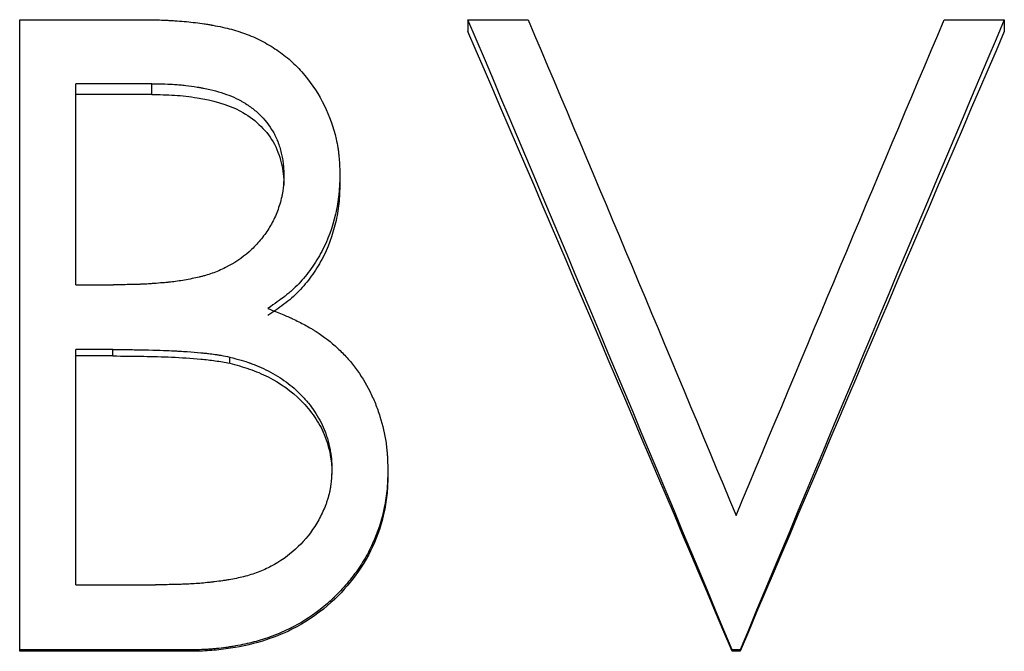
# Model space of a CAD drawing. Header units: millimetres. Extents: x -125 to 135, y -53 to 80.
# Tile 3 of 13: x -26.86 to -18.97, y 0.67 to 5.73. Entities that reach past the tile are written whole.
import ezdxf

# ---------------------------------------------------------------- set-up
doc = ezdxf.new("R2010")
doc.units = ezdxf.units.MM

msp = doc.modelspace()

# ---------------------------------------------------------------- linework, layer by layer
at = {"color": 7, "linetype": 'Continuous', "lineweight": 25}
for p, q in [((-26.859, 5.7273), (-25.8834, 5.7273)), ((-26.859, 0.6666), (-26.859, 5.7273)), ((-23.2692, 5.7273), (-22.7885, 5.7273)), ((-23.2692, 5.7273), (-23.2692, 5.6319)), ((-19.4551, 5.7273), (-18.9744, 5.7273)), ((-18.9744, 5.7273), (-18.9744, 5.6319)), ((-25.8013, 5.2146), (-26.4103, 5.2146)), ((-26.4103, 3.6028), (-26.4103, 5.2146)), ((-25.8013, 5.1277), (-25.8013, 5.2146)), ((-25.8013, 5.1277), (-26.4103, 5.1277)), ((-24.2949, 4.4858), (-24.2949, 4.4111)), ((-26.4103, 3.6028), (-26.1088, 3.6028)), ((-26.1128, 3.0845), (-26.4103, 3.0845)), ((-26.4103, 1.1992), (-26.4103, 3.0845)), ((-26.1128, 3.0331), (-26.1128, 3.0845)), ((-26.1128, 3.0331), (-26.4103, 3.0331)), ((-25.1773, 2.9743), (-25.1773, 3.0247)), ((-23.9103, 2.1195), (-23.9103, 2.0842)), ((-26.4103, 1.1992), (-25.7712, 1.1992)), ((-25.5068, 0.6779), (-26.859, 0.6779)), ((-25.5068, 0.6666), (-26.859, 0.6666)), ((-25.5068, 0.6779), (-25.5068, 0.6666)), ((-21.0897, 0.6779), (-21.1538, 0.6779)), ((-21.1538, 0.6779), (-21.1538, 0.6666)), ((-21.0897, 0.6666), (-21.1538, 0.6666)), ((-21.0897, 0.6779), (-21.0897, 0.6666))]:
    msp.add_line(p, q, dxfattribs=at)
for points, knots in [([(-25.8834, 5.7273), (-25.8517, 5.7272), (-25.8239, 5.7269), (-25.7881, 5.7264), (-25.7772, 5.7262), (-25.7623, 5.7259), (-25.7575, 5.7258), (-25.7508, 5.7256), (-25.7486, 5.7256), (-25.7444, 5.7255), (-25.743, 5.7254), (-25.7191, 5.7247), (-25.6966, 5.7237), (-25.6609, 5.7218), (-25.6487, 5.7211), (-25.6235, 5.7195), (-25.6099, 5.7186), (-25.5475, 5.7142), (-25.4988, 5.7095), (-25.4278, 5.7009), (-25.4045, 5.6977), (-25.37, 5.6925), (-25.3586, 5.6907), (-25.3416, 5.6879), (-25.3359, 5.6869), (-25.3275, 5.6855), (-25.3247, 5.685), (-25.3191, 5.684), (-25.3169, 5.6836), (-25.2595, 5.6733), (-25.2095, 5.6623), (-25.1405, 5.6439), (-25.1185, 5.6374), (-25.0869, 5.6273), (-25.0767, 5.6238), (-25.0617, 5.6185), (-25.0567, 5.6167), (-25.047, 5.6131), (-25.043, 5.6116), (-24.9926, 5.592), (-24.9493, 5.5721), (-24.8863, 5.5385), (-24.8656, 5.5267), (-24.825, 5.5018), (-24.8045, 5.4884), (-24.7472, 5.4485), (-24.7107, 5.419), (-24.6409, 5.3544), (-24.6071, 5.3185), (-24.5142, 5.2065), (-24.4625, 5.1268), (-24.3786, 4.9558), (-24.3468, 4.866), (-24.3196, 4.7476), (-24.315, 4.7239), (-24.3093, 4.6885), (-24.3076, 4.6766), (-24.3054, 4.6589), (-24.3047, 4.653), (-24.3038, 4.6442), (-24.3035, 4.6413), (-24.3029, 4.6354), (-24.3025, 4.6315), (-24.2994, 4.5977), (-24.2969, 4.5499), (-24.2949, 4.4858)], [0, 0, 0, 0, 0.03125, 0.03125, 0.046875, 0.046875, 0.054688, 0.054688, 0.058594, 0.058594, 0.0625, 0.0625, 0.09375, 0.09375, 0.109375, 0.109375, 0.125, 0.125, 0.1875, 0.1875, 0.21875, 0.21875, 0.234375, 0.234375, 0.242188, 0.242188, 0.246094, 0.246094, 0.25, 0.25, 0.3125, 0.3125, 0.34375, 0.34375, 0.359375, 0.359375, 0.367188, 0.367188, 0.375, 0.375, 0.4375, 0.4375, 0.46875, 0.46875, 0.5, 0.5, 0.5625, 0.5625, 0.625, 0.625, 0.75, 0.75, 0.875, 0.875, 0.90625, 0.90625, 0.921875, 0.921875, 0.929688, 0.929688, 0.933594, 0.933594, 0.9375, 0.9375, 1, 1, 1, 1]), ([(-25.8013, 5.2146), (-25.7211, 5.2135), (-25.6603, 5.2117), (-25.6162, 5.2088), (-25.6115, 5.2085), (-25.6042, 5.208), (-25.6005, 5.2077), (-25.5895, 5.2068), (-25.5821, 5.2062), (-25.5599, 5.2042), (-25.5449, 5.2026), (-25.4996, 5.1973), (-25.4689, 5.193), (-25.4297, 5.1865), (-25.4201, 5.1849), (-25.403, 5.1818), (-25.3945, 5.1802), (-25.3694, 5.1752), (-25.353, 5.1717), (-25.305, 5.1605), (-25.2746, 5.1523), (-25.1879, 5.125), (-25.1363, 5.1035), (-25.0879, 5.0771), (-25.0837, 5.0748), (-25.0768, 5.0709), (-25.0734, 5.0689), (-25.0631, 5.0629), (-25.0564, 5.0588), (-25.0364, 5.0463), (-25.0236, 5.0376), (-24.9861, 5.0105), (-24.9628, 4.991), (-24.8976, 4.9286), (-24.8605, 4.8815), (-24.8261, 4.8224), (-24.8229, 4.8167), (-24.8163, 4.8041), (-24.813, 4.7976), (-24.8036, 4.7779), (-24.7977, 4.7642), (-24.7812, 4.7217), (-24.7718, 4.6912), (-24.7619, 4.6506), (-24.7604, 4.6437), (-24.7573, 4.6287), (-24.7559, 4.6212), (-24.752, 4.5986), (-24.7499, 4.5835), (-24.7482, 4.5665), (-24.7481, 4.5658), (-24.7479, 4.5631), (-24.7477, 4.5617), (-24.7474, 4.5574), (-24.7471, 4.5544), (-24.7464, 4.5448), (-24.746, 4.5378), (-24.7448, 4.5149), (-24.7441, 4.4971), (-24.7436, 4.4768)], [0, 0, 0, 0, 0.125, 0.125, 0.132812, 0.132812, 0.140625, 0.140625, 0.15625, 0.15625, 0.1875, 0.1875, 0.25, 0.25, 0.265625, 0.265625, 0.28125, 0.28125, 0.3125, 0.3125, 0.375, 0.375, 0.5, 0.5, 0.507812, 0.507812, 0.515625, 0.515625, 0.53125, 0.53125, 0.5625, 0.5625, 0.625, 0.625, 0.75, 0.75, 0.765625, 0.765625, 0.78125, 0.78125, 0.8125, 0.8125, 0.875, 0.875, 0.890625, 0.890625, 0.90625, 0.90625, 0.9375, 0.9375, 0.941406, 0.941406, 0.945312, 0.945312, 0.953125, 0.953125, 0.96875, 0.96875, 1, 1, 1, 1]), ([(-25.8013, 5.1277), (-25.7404, 5.1269), (-25.6186, 5.1253), (-25.3775, 5.0969), (-25.0795, 5.0221), (-24.8423, 4.809), (-24.7674, 4.611), (-24.7461, 4.4925), (-24.7444, 4.4323), (-24.7436, 4.4022)], [0, 0, 0, 0, 0.125594, 0.251149, 0.501213, 0.749296, 0.874455, 0.937211, 1, 1, 1, 1]), ([(-24.7436, 4.4768), (-24.7453, 4.4256), (-24.7478, 4.3873), (-24.7513, 4.3605), (-24.7516, 4.3576), (-24.7523, 4.3532), (-24.7526, 4.3509), (-24.7536, 4.3442), (-24.7544, 4.3397), (-24.7568, 4.3261), (-24.7586, 4.3168), (-24.7648, 4.2888), (-24.7699, 4.2696), (-24.782, 4.2301), (-24.7882, 4.2121), (-24.802, 4.1757), (-24.8095, 4.1579), (-24.8336, 4.1059), (-24.8518, 4.073), (-24.8824, 4.0262), (-24.894, 4.0096), (-24.9172, 3.9788), (-24.9292, 3.9639), (-24.9665, 3.9206), (-24.9932, 3.8936), (-25.0792, 3.8174), (-25.1425, 3.7749), (-25.2462, 3.7235), (-25.2828, 3.7078), (-25.3363, 3.6887), (-25.3541, 3.6829), (-25.3809, 3.6752), (-25.3904, 3.6726), (-25.4062, 3.6686), (-25.4145, 3.6665), (-25.4402, 3.6605), (-25.4586, 3.6565), (-25.4981, 3.6484), (-25.52, 3.6443), (-25.5781, 3.6341), (-25.6157, 3.6288), (-25.6543, 3.6246), (-25.6553, 3.6245), (-25.6588, 3.6242), (-25.6605, 3.624), (-25.6659, 3.6234), (-25.6698, 3.623), (-25.6817, 3.6219), (-25.6905, 3.6211), (-25.719, 3.6186), (-25.741, 3.6167), (-25.7722, 3.6143), (-25.7768, 3.6139), (-25.7874, 3.6131), (-25.7926, 3.6127), (-25.8079, 3.6116), (-25.8178, 3.611), (-25.8463, 3.6092), (-25.8639, 3.6082), (-25.8821, 3.6075), (-25.8827, 3.6074), (-25.8855, 3.6073), (-25.8869, 3.6073), (-25.8912, 3.6071), (-25.8942, 3.607), (-25.9036, 3.6067), (-25.9104, 3.6065), (-25.9325, 3.6059), (-25.9494, 3.6054), (-26.0066, 3.6042), (-26.0534, 3.6035), (-26.1088, 3.6028)], [0, 0, 0, 0, 0.0625, 0.0625, 0.066406, 0.066406, 0.070312, 0.070312, 0.078125, 0.078125, 0.09375, 0.09375, 0.125, 0.125, 0.15625, 0.15625, 0.1875, 0.1875, 0.25, 0.25, 0.28125, 0.28125, 0.3125, 0.3125, 0.375, 0.375, 0.5, 0.5, 0.5625, 0.5625, 0.59375, 0.59375, 0.609375, 0.609375, 0.625, 0.625, 0.65625, 0.65625, 0.6875, 0.6875, 0.75, 0.75, 0.753906, 0.753906, 0.757812, 0.757812, 0.765625, 0.765625, 0.78125, 0.78125, 0.8125, 0.8125, 0.820312, 0.820312, 0.828125, 0.828125, 0.84375, 0.84375, 0.875, 0.875, 0.878906, 0.878906, 0.882812, 0.882812, 0.890625, 0.890625, 0.90625, 0.90625, 0.9375, 0.9375, 1, 1, 1, 1]), ([(-24.2949, 4.4858), (-24.2959, 4.4504), (-24.2971, 4.4194), (-24.2991, 4.3796), (-24.2999, 4.3674), (-24.301, 4.3509), (-24.3015, 4.3456), (-24.3021, 4.3382), (-24.3023, 4.3358), (-24.3027, 4.3311), (-24.3028, 4.3298), (-24.3082, 4.2761), (-24.3172, 4.2237), (-24.3556, 4.0609), (-24.3919, 3.962), (-24.464, 3.8249), (-24.4913, 3.7805), (-24.5399, 3.7121), (-24.5564, 3.6905), (-24.59, 3.6494), (-24.6067, 3.6304), (-24.6424, 3.5929), (-24.6611, 3.5746), (-24.6907, 3.548), (-24.7008, 3.5393), (-24.7163, 3.5264), (-24.7215, 3.5221), (-24.7294, 3.5157), (-24.7321, 3.5136), (-24.7361, 3.5104), (-24.7374, 3.5094), (-24.7401, 3.5073), (-24.7419, 3.5059), (-24.7707, 3.4835), (-24.8141, 3.453), (-24.8728, 3.4136)], [0, 0, 0, 0, 0.0625, 0.0625, 0.09375, 0.09375, 0.109375, 0.109375, 0.117188, 0.117188, 0.125, 0.125, 0.25, 0.25, 0.5, 0.5, 0.625, 0.625, 0.6875, 0.6875, 0.75, 0.75, 0.8125, 0.8125, 0.84375, 0.84375, 0.859375, 0.859375, 0.867188, 0.867188, 0.871094, 0.871094, 0.875, 0.875, 1, 1, 1, 1]), ([(-24.2949, 4.4111), (-24.2963, 4.3588), (-24.2993, 4.2542), (-24.3363, 4.048), (-24.4086, 3.8486), (-24.5211, 3.6708), (-24.6214, 3.5485), (-24.7407, 3.4438), (-24.8287, 3.3857), (-24.8728, 3.3567)], [0, 0, 0, 0, 0.1251132, 0.250163, 0.4997761, 0.6248246, 0.7498599, 0.8748836, 1, 1, 1, 1]), ([(-24.8728, 3.4136), (-24.8285, 3.3964), (-24.7898, 3.381), (-24.74, 3.3604), (-24.7248, 3.3539), (-24.7041, 3.3449), (-24.6976, 3.342), (-24.6882, 3.3379), (-24.6852, 3.3365), (-24.6808, 3.3345), (-24.6794, 3.3338), (-24.6765, 3.3325), (-24.6759, 3.3322), (-24.6396, 3.3153), (-24.6067, 3.2987), (-24.5594, 3.2729), (-24.544, 3.2641), (-24.5214, 3.2507), (-24.5139, 3.2462), (-24.4991, 3.2371), (-24.4924, 3.2329), (-24.4226, 3.1882), (-24.3653, 3.1439), (-24.2865, 3.0708), (-24.2614, 3.0452), (-24.2136, 2.9919), (-24.1903, 2.9634), (-24.1274, 2.8789), (-24.0885, 2.815), (-24.0396, 2.7181), (-24.0247, 2.6852), (-23.9974, 2.6181), (-23.9854, 2.5848), (-23.9518, 2.4778), (-23.9354, 2.4064), (-23.923, 2.3197), (-23.9209, 2.302), (-23.9182, 2.2748), (-23.9173, 2.2657), (-23.9162, 2.2519), (-23.9159, 2.2472), (-23.9154, 2.2402), (-23.9152, 2.2379), (-23.9149, 2.2332), (-23.9147, 2.23), (-23.9131, 2.2044), (-23.9117, 2.168), (-23.9103, 2.1195)], [0, 0, 0, 0, 0.0625, 0.0625, 0.09375, 0.09375, 0.109375, 0.109375, 0.117188, 0.117188, 0.121094, 0.121094, 0.125, 0.125, 0.1875, 0.1875, 0.21875, 0.21875, 0.234375, 0.234375, 0.25, 0.25, 0.375, 0.375, 0.4375, 0.4375, 0.5, 0.5, 0.625, 0.625, 0.6875, 0.6875, 0.75, 0.75, 0.875, 0.875, 0.90625, 0.90625, 0.921875, 0.921875, 0.929688, 0.929688, 0.933594, 0.933594, 0.9375, 0.9375, 1, 1, 1, 1]), ([(-26.1128, 3.0845), (-26.0623, 3.0844), (-26.0184, 3.0841), (-25.9626, 3.0836), (-25.9456, 3.0834), (-25.9265, 3.0831), (-25.9228, 3.083), (-25.9174, 3.0829), (-25.9156, 3.0829), (-25.9121, 3.0828), (-25.9091, 3.0828), (-25.892, 3.0824), (-25.8786, 3.0822), (-25.763, 3.0798), (-25.6889, 3.0775), (-25.6428, 3.0752), (-25.6407, 3.0751), (-25.6379, 3.0749), (-25.6365, 3.0749), (-25.6323, 3.0747), (-25.6296, 3.0745), (-25.6213, 3.0741), (-25.6158, 3.0738), (-25.5995, 3.0729), (-25.5888, 3.0723), (-25.5573, 3.0704), (-25.5371, 3.0691), (-25.4785, 3.065), (-25.4425, 3.062), (-25.4073, 3.0587), (-25.404, 3.0584), (-25.3987, 3.0579), (-25.3961, 3.0576), (-25.3883, 3.0568), (-25.3831, 3.0563), (-25.3678, 3.0547), (-25.3578, 3.0536), (-25.3286, 3.0502), (-25.3102, 3.0479), (-25.2884, 3.0448), (-25.2851, 3.0444), (-25.2771, 3.0431), (-25.2729, 3.0425), (-25.26, 3.0404), (-25.2509, 3.0388), (-25.222, 3.0337), (-25.2007, 3.0295), (-25.1773, 3.0247)], [0, 0, 0, 0, 0.125, 0.125, 0.1875, 0.1875, 0.203125, 0.203125, 0.210938, 0.210938, 0.21875, 0.21875, 0.25, 0.25, 0.5, 0.5, 0.503906, 0.503906, 0.507812, 0.507812, 0.515625, 0.515625, 0.53125, 0.53125, 0.5625, 0.5625, 0.625, 0.625, 0.75, 0.75, 0.757812, 0.757812, 0.765625, 0.765625, 0.78125, 0.78125, 0.8125, 0.8125, 0.875, 0.875, 0.890625, 0.890625, 0.90625, 0.90625, 0.9375, 0.9375, 1, 1, 1, 1]), ([(-26.1128, 3.0331), (-26.0305, 3.0325), (-25.874, 3.0314), (-25.6393, 3.0254), (-25.4483, 3.0123), (-25.2926, 2.9964), (-25.2157, 2.9817), (-25.1773, 2.9743)], [0, 0, 0, 0, 0.263122, 0.500018, 0.750019, 0.875018, 1, 1, 1, 1]), ([(-25.1773, 3.0247), (-25.1067, 3.0055), (-25.0541, 2.99), (-25.0175, 2.9773), (-25.0132, 2.9758), (-25.0068, 2.9735), (-25.0035, 2.9724), (-24.9939, 2.9689), (-24.9875, 2.9664), (-24.9684, 2.9591), (-24.9557, 2.9539), (-24.918, 2.9376), (-24.8931, 2.9259), (-24.844, 2.9004), (-24.8184, 2.8859), (-24.7709, 2.8565), (-24.7479, 2.841), (-24.6818, 2.7924), (-24.6411, 2.7569), (-24.5946, 2.709), (-24.5841, 2.6977), (-24.5652, 2.6765), (-24.5561, 2.6657), (-24.5295, 2.633), (-24.513, 2.6107), (-24.4672, 2.5423), (-24.4414, 2.4945), (-24.4178, 2.4384), (-24.4159, 2.4335), (-24.4114, 2.4219), (-24.4093, 2.4159), (-24.4029, 2.3974), (-24.3988, 2.3845), (-24.3871, 2.3436), (-24.3796, 2.3119), (-24.3712, 2.269), (-24.3688, 2.2552), (-24.3659, 2.2354), (-24.3651, 2.229), (-24.3636, 2.2163), (-24.363, 2.2113), (-24.3607, 2.1848), (-24.3595, 2.156), (-24.359, 2.1195)], [0, 0, 0, 0, 0.125, 0.125, 0.132812, 0.132812, 0.140625, 0.140625, 0.15625, 0.15625, 0.1875, 0.1875, 0.25, 0.25, 0.3125, 0.3125, 0.375, 0.375, 0.5, 0.5, 0.53125, 0.53125, 0.5625, 0.5625, 0.625, 0.625, 0.75, 0.75, 0.765625, 0.765625, 0.78125, 0.78125, 0.8125, 0.8125, 0.875, 0.875, 0.90625, 0.90625, 0.921875, 0.921875, 0.9375, 0.9375, 1, 1, 1, 1]), ([(-25.1773, 2.9743), (-25.1243, 2.9602), (-25.0185, 2.932), (-24.8167, 2.8471), (-24.6343, 2.7179), (-24.4949, 2.5492), (-24.4262, 2.4273), (-24.3889, 2.3164), (-24.3706, 2.2344), (-24.3601, 2.1555), (-24.3594, 2.1094), (-24.359, 2.0842)], [0, 0, 0, 0, 0.125188, 0.250289, 0.4996, 0.626871, 0.749689, 0.817818, 0.894534, 0.94216, 1, 1, 1, 1]), ([(-24.359, 2.1195), (-24.3614, 2.0661), (-24.3643, 2.0262), (-24.368, 1.9982), (-24.3685, 1.995), (-24.3692, 1.9902), (-24.3695, 1.9879), (-24.3707, 1.9807), (-24.3715, 1.9758), (-24.3741, 1.9614), (-24.376, 1.9517), (-24.3826, 1.9224), (-24.3879, 1.9027), (-24.3972, 1.8729), (-24.4001, 1.8642), (-24.4066, 1.8456), (-24.41, 1.8364), (-24.4208, 1.8089), (-24.4287, 1.7907), (-24.4543, 1.7368), (-24.474, 1.7015), (-24.5414, 1.598), (-24.5921, 1.5382), (-24.7081, 1.4321), (-24.7729, 1.3866), (-24.8624, 1.3393), (-24.8787, 1.3313), (-24.9141, 1.3153), (-24.9321, 1.3078), (-24.9874, 1.2868), (-25.0258, 1.2747), (-25.0856, 1.2596), (-25.1041, 1.2553), (-25.1427, 1.2471), (-25.1621, 1.2434), (-25.1863, 1.2392), (-25.1892, 1.2387), (-25.1974, 1.2374), (-25.2016, 1.2367), (-25.2147, 1.2347), (-25.2239, 1.2333), (-25.2532, 1.2291), (-25.2749, 1.2263), (-25.3046, 1.2226), (-25.3086, 1.2221), (-25.3185, 1.221), (-25.3235, 1.2204), (-25.3383, 1.2187), (-25.3482, 1.2177), (-25.3779, 1.2146), (-25.3976, 1.2128), (-25.4565, 1.208), (-25.4957, 1.2056), (-25.537, 1.2039), (-25.5376, 1.2039), (-25.5408, 1.2038), (-25.5424, 1.2037), (-25.5472, 1.2036), (-25.5506, 1.2035), (-25.5611, 1.2031), (-25.5686, 1.2029), (-25.5925, 1.2022), (-25.6103, 1.2018), (-25.6694, 1.2006), (-25.7165, 1.1998), (-25.7712, 1.1992)], [0, 0, 0, 0, 0.0625, 0.0625, 0.066406, 0.066406, 0.070312, 0.070312, 0.078125, 0.078125, 0.09375, 0.09375, 0.125, 0.125, 0.140625, 0.140625, 0.15625, 0.15625, 0.1875, 0.1875, 0.25, 0.25, 0.375, 0.375, 0.5, 0.5, 0.53125, 0.53125, 0.5625, 0.5625, 0.625, 0.625, 0.65625, 0.65625, 0.6875, 0.6875, 0.695312, 0.695312, 0.703125, 0.703125, 0.71875, 0.71875, 0.75, 0.75, 0.757812, 0.757812, 0.765625, 0.765625, 0.78125, 0.78125, 0.8125, 0.8125, 0.875, 0.875, 0.878906, 0.878906, 0.882812, 0.882812, 0.890625, 0.890625, 0.90625, 0.90625, 0.9375, 0.9375, 1, 1, 1, 1]), ([(-23.9103, 2.1195), (-23.9112, 2.0858), (-23.9123, 2.0563), (-23.9141, 2.0184), (-23.9148, 2.0068), (-23.9158, 1.991), (-23.9161, 1.986), (-23.9166, 1.9789), (-23.9168, 1.9766), (-23.9172, 1.9722), (-23.9173, 1.971), (-23.922, 1.9178), (-23.9292, 1.8683), (-23.9603, 1.7165), (-23.991, 1.6212), (-24.0538, 1.4838), (-24.0772, 1.4393), (-24.1162, 1.3746), (-24.1298, 1.3534), (-24.1583, 1.3116), (-24.1727, 1.2917), (-24.2208, 1.229), (-24.254, 1.1898), (-24.3053, 1.1347), (-24.3227, 1.1169), (-24.3493, 1.0913), (-24.3582, 1.0829), (-24.3761, 1.0664), (-24.3845, 1.0588), (-24.4722, 0.9825), (-24.5544, 0.9249), (-24.684, 0.8538), (-24.7301, 0.8317), (-24.7993, 0.8024), (-24.8224, 0.7932), (-24.8574, 0.7804), (-24.869, 0.7763), (-24.8924, 0.7683), (-24.9049, 0.7643), (-24.96, 0.7471), (-25.0064, 0.7349), (-25.0795, 0.719), (-25.1044, 0.7141), (-25.1427, 0.7072), (-25.1556, 0.7051), (-25.1818, 0.7009), (-25.1955, 0.6988), (-25.2339, 0.6934), (-25.259, 0.6904), (-25.2963, 0.6867), (-25.3086, 0.6856), (-25.3269, 0.6841), (-25.333, 0.6837), (-25.3421, 0.6831), (-25.3451, 0.6829), (-25.3512, 0.6825), (-25.3551, 0.6823), (-25.3903, 0.6804), (-25.4402, 0.6789), (-25.5068, 0.6779)], [0, 0, 0, 0, 0.03125, 0.03125, 0.046875, 0.046875, 0.054688, 0.054688, 0.058594, 0.058594, 0.0625, 0.0625, 0.125, 0.125, 0.25, 0.25, 0.3125, 0.3125, 0.34375, 0.34375, 0.375, 0.375, 0.4375, 0.4375, 0.46875, 0.46875, 0.484375, 0.484375, 0.5, 0.5, 0.625, 0.625, 0.6875, 0.6875, 0.71875, 0.71875, 0.734375, 0.734375, 0.75, 0.75, 0.8125, 0.8125, 0.84375, 0.84375, 0.859375, 0.859375, 0.875, 0.875, 0.90625, 0.90625, 0.921875, 0.921875, 0.929688, 0.929688, 0.933594, 0.933594, 0.9375, 0.9375, 1, 1, 1, 1]), ([(-23.9103, 2.0842), (-23.9117, 2.0344), (-23.9146, 1.9349), (-23.9442, 1.7378), (-24.0219, 1.499), (-24.1809, 1.2434), (-24.3972, 1.0145), (-24.6484, 0.847), (-24.9274, 0.7362), (-25.1585, 0.6888), (-25.3571, 0.6686), (-25.4569, 0.6673), (-25.5068, 0.6666)], [0, 0, 0, 0, 0.06258, 0.125135, 0.250043, 0.374953, 0.499926, 0.642802, 0.749795, 0.874843, 0.937414, 1, 1, 1, 1])]:
    msp.add_open_spline(points, degree=3, knots=knots, dxfattribs=at)
for points in [[(-21.1538, 0.6779), (-21.859, 2.3724), (-22.5641, 4.0636), (-23.2692, 5.7273)], [(-22.7885, 5.7273), (-22.2329, 4.4162), (-21.6774, 3.088), (-21.1218, 1.7546)], [(-21.1218, 1.7546), (-20.5662, 3.088), (-20.0107, 4.4162), (-19.4551, 5.7273)], [(-18.9744, 5.7273), (-19.6795, 4.0636), (-20.3846, 2.3724), (-21.0897, 0.6779)], [(-21.1538, 0.6666), (-21.859, 2.3329), (-22.5641, 3.9959), (-23.2692, 5.6319)], [(-18.9744, 5.6319), (-19.6795, 3.9959), (-20.3846, 2.3329), (-21.0897, 0.6666)]]:
    msp.add_open_spline(points, degree=3, dxfattribs=at)

doc.saveas('drawing.dxf')
